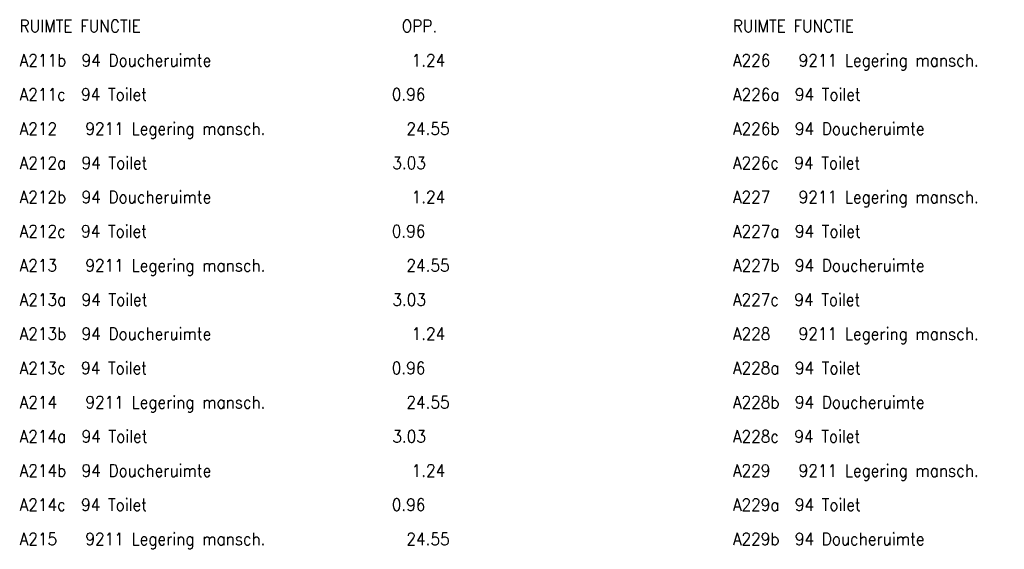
# Model space of a CAD drawing. Header units: metres. Extents: x 150867 to 150993, y 450406 to 450495.
# Tile 3 of 28: x 150898 to 150928, y 450450 to 450466. Entities that reach past the tile are written whole.
import ezdxf

# ---------------------------------------------------------------- set-up
doc = ezdxf.new("R2010")
doc.units = ezdxf.units.M
doc.header["$MEASUREMENT"] = 0
doc.layers.add('LEGENDA', color=7, linetype='Continuous', lineweight=0)
doc.styles.add('Style-STANDARD', font='STANDARD.shx')

# ---------------------------------------------------------------- blocks, each defined once
blk = doc.blocks.new('DDELEG')
at = {"layer": 'LEGENDA', "color": 7, "linetype": 'Continuous', "lineweight": 0, "style": 'Style-STANDARD'}
for s, p in [('RUIMTE FUNCTIE                              OPP.', (31.32, -0.002)), ('RUIMTE FUNCTIE                              OPP.', (62.641, -0.002)), ('A211b  94 Doucheruimte                      1.24', (31.321, -1.5)), ('A226   9211 Legering mansch.               24.55', (62.641, -1.502)), ('A211c  94 Toilet                            0.96', (31.321, -3)), ('A226a  94 Toilet                            3.03', (62.641, -3.002)), ('A212   9211 Legering mansch.               24.55', (31.321, -4.502)), ('A226b  94 Doucheruimte                      1.24', (62.641, -4.502)), ('A212a  94 Toilet                            3.03', (31.32, -6.002)), ('A226c  94 Toilet                            0.96', (62.641, -6.002)), ('A212b  94 Doucheruimte                      1.24', (31.32, -7.5)), ('A227   9211 Legering mansch.               24.55', (62.64, -7.502)), ('A212c  94 Toilet                            0.96', (31.321, -9)), ('A227a  94 Toilet                            3.03', (62.641, -9.002)), ('A213   9211 Legering mansch.               24.55', (31.321, -10.502)), ('A227b  94 Doucheruimte                      1.24', (62.641, -10.502)), ('A213a  94 Toilet                            3.03', (31.321, -12)), ('A227c  94 Toilet                            0.96', (62.641, -12.002)), ('A213b  94 Doucheruimte                      1.24', (31.32, -13.5)), ('A228   9211 Legering mansch.               24.55', (62.641, -13.502)), ('A213c  94 Toilet                            0.96', (31.32, -15.002)), ('A228a  94 Toilet                            3.03', (62.641, -15)), ('A214   9211 Legering mansch.               24.55', (31.321, -16.502)), ('A228b  94 Doucheruimte                      1.24', (62.641, -16.502)), ('A214a  94 Toilet                            3.03', (31.321, -18.002)), ('A228c  94 Toilet                            0.96', (62.641, -18.002)), ('A214b  94 Doucheruimte                      1.24', (31.321, -19.502)), ('A229   9211 Legering mansch.               24.55', (62.641, -19.502)), ('A214c  94 Toilet                            0.96', (31.321, -21.002)), ('A229a  94 Toilet                            3.03', (62.64, -21.002)), ('A215   9211 Legering mansch.               24.55', (31.321, -22.502)), ('A229b  94 Doucheruimte                      1.24', (62.64, -22.502))]:
    blk.add_text(s, height=0.53999, rotation=359.9996, dxfattribs=at).set_placement(p)

msp = doc.modelspace()

# ---------------------------------------------------------------- block references
at = {"layer": 'LEGENDA', "color": 7, "linetype": 'Continuous', "lineweight": 0, "xscale": 0.7000018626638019, "yscale": 0.7000018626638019, "zscale": 0.7000018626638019, "rotation": 0.0003811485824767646}
msp.add_blockref('DDELEG', (150876.067, 450465.916), dxfattribs=at)

doc.saveas('drawing.dxf')
